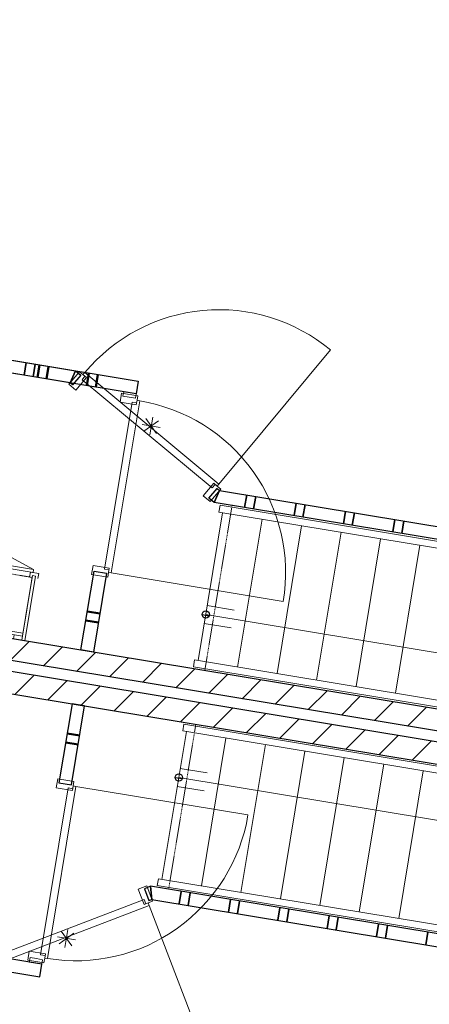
# Model space of a CAD drawing. Extents: x -1000932 to 2054797, y 285738 to 764020.
# Tile 45 of 256: x -308629 to -306377, y 544742 to 550157. Entities that reach past the tile are written whole.
import ezdxf

# ---------------------------------------------------------------- set-up
doc = ezdxf.new("R2010")
doc.units = 0
doc.header["$MEASUREMENT"] = 0
doc.header["$PDMODE"] = 33
doc.header["$PDSIZE"] = 1
doc.linetypes.add('DASHED', pattern=[0.75, 0.5, -0.25])
doc.layers.get('0').update_dxf_attribs({"color": 1, "linetype": 'CONTINUOUS'})
doc.layers.get('Defpoints').update_dxf_attribs({"linetype": 'CONTINUOUS'})
doc.layers.add('31.', color=7, linetype='CONTINUOUS')
doc.layers.add('HATCH_REACTORS', color=7, linetype='CONTINUOUS')
doc.styles.get("Standard").update_dxf_attribs({"font": 'romans.shx'})
doc.dimstyles.new('ARKEY_P_050A40_96', dxfattribs={"dimtxt": 324, "dimasz": 1, "dimexe": 0.18, "dimexo": 0.0625, "dimgap": 32.4, "dimtad": 0, "dimdec": 0, "dimzin": 0, "dimdsep": 46, "dimtxsty": 'Standard', "dimcen": 0.09, "dimse1": 1, "dimse2": 1, "dimclrd": 7, "dimadec": 0, "dimazin": 0, "dimtfac": 1, "dimtdec": 4, "dimtmove": 0, "dimatfit": 3, "dimfxl": 1, "dimtvp": 1, "dimtolj": 1, "dimtzin": 0, "dimlwd": 35, "dimarcsym": 0})
pattern_1 = [(45, (-31791.21, 918770.12), (106.06602, -106.066015), [])]

# ---------------------------------------------------------------- blocks, each defined once
blk = doc.blocks.new('*D85')
at = {"color": 7, "lineweight": 35, "transparency": 16777216}
blk.add_line((-313764.8, 541333), (-309905.1, 564674), dxfattribs=at)
at = {"color": 7, "transparency": 16777216}
for points in [[(-309905.3, 564674), (-309904.9, 564674), (-309904.9, 564675)], [(-313765, 541333), (-313764.7, 541333), (-313765, 541332)]]:
    blk.add_solid(points, dxfattribs=at)
at = {"layer": 'Defpoints', "color": 0, "transparency": 16777216}
for p in [(-309904.9, 564675), (-307028.3, 564199.3), (-310888.5, 540856.3)]:
    blk.add_point(p, dxfattribs=at)
at = {"color": 0, "transparency": 16777216, "insert": (-312154.6, 553056.4), "char_height": 324, "attachment_point": 5, "rotation": 80.6104}
blk.add_mtext('\\A1;23660', dxfattribs=at)

msp = doc.modelspace()

# ---------------------------------------------------------------- hatches: boundary and pattern name
at = {"layer": '31.', "linetype": 'Continuous'}
h = msp.add_hatch(dxfattribs=at)
h.set_pattern_fill('ARKEY_P_050A40_12', style=0, pattern_type=0)
h.set_pattern_definition(pattern_1)
h.paths.add_polyline_path([(-309643.244, 546792.717), (-309623.682, 546911.092), (-298820.401, 545124.592), (-298839.963, 545006.217)], flags=0)
h = msp.add_hatch(dxfattribs=at)
h.set_pattern_fill('ARKEY_P_050A40_12', style=0, pattern_type=0)
h.set_pattern_definition(pattern_1)
h.paths.add_polyline_path([(-309643.244, 546792.717), (-309623.682, 546911.092), (-298820.401, 545124.592), (-298839.963, 545006.217)], flags=0)
h = msp.add_hatch(dxfattribs=at)
h.set_pattern_fill('ARKEY_P_050A40_12', style=0, pattern_type=0)
h.set_pattern_definition(pattern_1)
h.paths.add_polyline_path([(-309653.026, 546733.529), (-309672.619, 546615.123), (-298869.338, 544828.623), (-298849.744, 544946.998)], flags=0)
h = msp.add_hatch(dxfattribs=at)
h.set_pattern_fill('ARKEY_P_050A40_12', style=0, pattern_type=0)
h.set_pattern_definition(pattern_1)
h.paths.add_polyline_path([(-309653.026, 546733.529), (-309672.619, 546615.123), (-298869.338, 544828.623), (-298849.744, 544946.998)], flags=0)

# ---------------------------------------------------------------- linework, layer by layer
at = {"layer": '31.', "color": 7, "linetype": 'Continuous', "lineweight": 35}
for p, q in [((-308604.401, 548202.123), (-308592.963, 548271.186)), ((-308555.057, 548193.967), (-308543.651, 548263.029)), ((-307391.838, 547474.529), (-307380.401, 547543.592)), ((-307342.494, 547466.373), (-307331.088, 547535.436)), ((-307120.526, 547429.654), (-307109.088, 547498.717)), ((-307071.182, 547421.498), (-307059.776, 547490.561)), ((-306849.213, 547384.811), (-306837.776, 547453.873)), ((-306799.869, 547376.654), (-306788.463, 547445.717)), ((-306577.901, 547339.936), (-306566.463, 547408.998)), ((-306528.557, 547331.779), (-306517.151, 547400.842)), ((-307752.401, 545294.154), (-307740.963, 545363.217)), ((-307703.057, 545285.998), (-307691.651, 545355.061)), ((-307481.088, 545249.279), (-307469.651, 545318.342)), ((-307431.744, 545241.123), (-307420.338, 545310.186)), ((-307209.776, 545204.404), (-307198.338, 545273.467)), ((-307160.432, 545196.248), (-307149.026, 545265.311)), ((-306938.463, 545159.561), (-306927.026, 545228.623)), ((-306889.119, 545151.404), (-306877.713, 545220.467)), ((-306667.151, 545114.686), (-306655.713, 545183.748)), ((-306617.807, 545106.529), (-306606.401, 545175.592)), ((-306395.807, 545069.811), (-306384.401, 545138.873))]:
    msp.add_line(p, q, dxfattribs=at)
at = {"layer": '31.', "color": 7, "linetype": 'Continuous', "lineweight": 50}
for p, q in [((-308530.369, 548189.842), (-308518.963, 548258.904)), ((-308481.026, 548181.686), (-308469.619, 548250.748)), ((-308259.057, 548144.967), (-308247.619, 548214.029)), ((-308209.713, 548136.811), (-308198.307, 548205.873)), ((-308187.619, 546891.561), (-308256.651, 546902.998)), ((-308195.776, 546842.248), (-308264.807, 546853.654)), ((-308367.651, 546232.061), (-308298.588, 546220.654)), ((-308375.807, 546182.748), (-308306.744, 546171.311))]:
    msp.add_line(p, q, dxfattribs=at)
at = {"layer": '31.', "color": 7, "linetype": 'Continuous', "lineweight": 25}
for p, q in [((-307587.494, 546877.561), (-307625.682, 546883.904)), ((-307735.682, 545981.498), (-307773.901, 545987.811))]:
    msp.add_line(p, q, dxfattribs=at)
at = {"layer": '31.', "color": 7, "linetype": 'Continuous', "lineweight": 13, "ltscale": 10}
for points in [[(-308270.494, 548216.311, -0.41421358), (-306920.401, 548341.279), (-307532.963, 547603.748)], [(-307968.963, 548060.529, -0.41421358), (-307179.276, 546957.936), (-308125.432, 547114.373)], [(-308476.057, 544994.186, 0.41421358), (-307373.432, 545783.873), (-308319.588, 545940.342)], [(-308811.651, 544943.779, 0.41421358), (-307573.651, 544390.842), (-307916.182, 545286.311)]]:
    msp.add_lwpolyline(points, format="xyb", dxfattribs=at)
at = {"layer": '31.', "color": 7, "linetype": 'Continuous', "lineweight": 18, "ltscale": 10}
for points in [[(-309258.932, 548381.279), (-307976.338, 548169.186)], [(-309258.932, 548381.279), (-308321.651, 548226.311)], [(-307987.744, 548100.123), (-309270.338, 548312.217)], [(-308351.776, 548160.342), (-309270.338, 548312.217)], [(-308293.182, 548202.654), (-308337.932, 548148.811)], [(-308321.651, 548226.311), (-308293.182, 548202.654)], [(-308285.682, 548176.904), (-307570.057, 547582.561), (-307554.088, 547601.779), (-307542.557, 547592.186), (-307532.963, 547603.748), (-308270.963, 548216.717), (-308281.244, 548205.717), (-308269.682, 548196.154), (-308285.682, 548176.904)], [(-308337.932, 548148.811), (-308351.776, 548160.342)], [(-307976.338, 548169.186), (-307987.744, 548100.123)], [(-308026.369, 548081.186), (-307991.838, 548075.467), (-307987.744, 548100.123), (-308056.807, 548111.561), (-308060.901, 548086.904), (-308026.369, 548081.186)], [(-308010.682, 548053.498), (-308162.432, 547135.717), (-308137.776, 547131.623), (-308140.244, 547116.842), (-308125.432, 547114.373), (-307968.901, 548060.904), (-307983.557, 548064.217), (-307986.026, 548049.436), (-308010.682, 548053.498)], [(-307587.869, 547525.873), (-307543.151, 547579.717)], [(-307543.151, 547579.717), (-307529.307, 547568.217)], [(-307529.307, 547568.217), (-304938.588, 547139.779)], [(-307559.432, 547502.248), (-307587.869, 547525.873)], [(-304949.994, 547070.717), (-307559.432, 547502.248)], [(-308551.901, 547134.248), (-308551.901, 547134.248), (-309214.151, 547493.561)], [(-307513.119, 547445.936), (-307647.557, 546632.967)], [(-305918.744, 547182.279), (-307532.869, 547449.186), (-307526.682, 547486.686), (-305916.994, 547220.498)], [(-307296.088, 547410.029), (-307430.526, 546597.092)], [(-307079.057, 547374.154), (-307213.494, 546561.186)], [(-306862.026, 547338.248), (-306996.463, 546525.311)], [(-306644.994, 547302.373), (-306779.432, 546489.404)], [(-308554.838, 547116.467), (-309296.776, 547239.154), (-309293.838, 547256.936), (-308551.901, 547134.248), (-308554.838, 547116.467)], [(-309296.776, 547239.154), (-308554.838, 547116.467), (-308551.901, 547134.248), (-309293.838, 547256.936), (-309296.776, 547239.154)], [(-306427.963, 547266.467), (-306562.401, 546453.529)], [(-308574.057, 547092.279), (-308569.651, 547118.936), (-308524.244, 547111.404), (-308528.651, 547084.779)], [(-308291.744, 546690.842), (-308219.963, 547124.967)], [(-308219.963, 547124.967), (-308150.901, 547113.529)], [(-308540.838, 547096.936), (-308599.588, 546741.748), (-308617.338, 546744.686), (-308558.588, 547099.873), (-308540.838, 547096.936)], [(-308150.901, 547113.529), (-308222.682, 546679.436)], [(-309350.776, 546906.529), (-309353.713, 546888.748), (-308613.744, 546766.404), (-308610.807, 546784.154), (-309350.776, 546906.529)], [(-307597.619, 546934.998), (-307449.651, 546910.529)], [(-307605.776, 546885.654), (-305944.588, 546610.967)], [(-307613.932, 546836.342), (-307465.963, 546811.873)], [(-308659.119, 546773.904), (-308662.713, 546752.186), (-308617.338, 546744.686), (-308613.744, 546766.404)], [(-308222.682, 546679.436), (-308291.744, 546690.842)], [(-305957.994, 546315.061), (-307673.494, 546598.748), (-307667.307, 546636.248), (-305956.244, 546353.279)], [(-308340.713, 546394.873), (-308412.494, 545960.779)], [(-308343.432, 545949.342), (-308271.651, 546383.436)], [(-308271.651, 546383.436), (-308340.713, 546394.873)], [(-306010.182, 545999.373), (-307725.713, 546283.061), (-307731.901, 546245.561), (-306020.869, 545962.623)], [(-307846.619, 545429.342), (-307712.182, 546242.311)], [(-307629.588, 545393.436), (-307495.151, 546206.404)], [(-307412.526, 545357.561), (-307278.088, 546170.529)], [(-307195.494, 545321.654), (-307061.088, 546134.623)], [(-306978.463, 545285.779), (-306844.026, 546098.748)], [(-307745.807, 546038.936), (-307597.807, 546014.467)], [(-306761.432, 545249.873), (-306626.994, 546062.842)], [(-307753.963, 545989.592), (-306092.776, 545714.904)], [(-306544.401, 545213.998), (-306409.963, 546026.967)], [(-308513.276, 545014.279), (-308361.494, 545932.061), (-308336.838, 545927.967), (-308334.369, 545942.779), (-308319.588, 545940.342), (-308476.088, 544993.811), (-308491.057, 544995.404), (-308488.588, 545010.186), (-308513.276, 545014.279)], [(-308412.494, 545960.779), (-308343.432, 545949.342)], [(-307762.119, 545940.279), (-307614.119, 545915.811)], [(-307908.588, 545390.936), (-307943.088, 545377.717)], [(-305299.151, 544959.404), (-307908.588, 545390.936)], [(-306252.213, 545165.686), (-307866.338, 545432.592), (-307872.557, 545395.123), (-306262.869, 545128.936)], [(-307943.088, 545377.717), (-307918.088, 545312.342)], [(-308813.338, 544985.967), (-307944.494, 545318.311), (-307935.557, 545294.967), (-307921.557, 545300.342), (-307916.182, 545286.311), (-308812.244, 544943.561), (-308818.432, 544957.279), (-308804.401, 544962.623), (-308813.338, 544985.967)], [(-307918.088, 545312.342), (-307901.276, 545318.779)], [(-307901.276, 545318.779), (-305310.557, 544890.342)], [(-308506.588, 544962.748), (-309789.151, 545174.842)], [(-309800.588, 545105.779), (-308517.994, 544893.686)], [(-308537.026, 544993.123), (-308502.494, 544987.404), (-308506.588, 544962.748), (-308575.651, 544974.154), (-308571.557, 544998.842), (-308537.026, 544993.123)], [(-308517.994, 544893.686), (-308506.588, 544962.748)]]:
    msp.add_lwpolyline(points, dxfattribs=at)
for points in [[(-308281.057, 548205.561), (-308261.807, 548189.592), (-308319.307, 548120.373), (-308357.776, 548152.311), (-308300.276, 548221.529)], [(-307983.619, 548063.967), (-307987.682, 548039.311), (-308076.463, 548053.998), (-308068.307, 548103.311), (-307979.526, 548088.623)], [(-307542.557, 547592.186), (-307561.776, 547608.186), (-307619.276, 547538.936), (-307580.807, 547506.998), (-307523.307, 547576.217)], [(-308140.244, 547116.842), (-308136.151, 547141.498), (-308224.932, 547156.186), (-308233.088, 547106.842), (-308144.307, 547092.186)], [(-308334.369, 545942.779), (-308338.463, 545918.123), (-308427.244, 545932.811), (-308419.088, 545982.123), (-308330.307, 545967.436)], [(-307921.557, 545300.342), (-307944.901, 545291.404), (-307977.057, 545375.467), (-307930.338, 545393.311), (-307898.182, 545309.248)], [(-308490.994, 544995.654), (-308486.932, 545020.311), (-308575.713, 545034.998), (-308583.869, 544985.654), (-308495.088, 544970.967)]]:
    msp.add_lwpolyline(points, close=True, dxfattribs=at)
at = {"layer": '31.', "color": 7, "linetype": 'Continuous', "lineweight": 13, "ltscale": 10}
for points in [[(-307946.276, 547893.498), (-307864.963, 547951.717)], [(-307876.494, 547881.967), (-307934.744, 547963.248)], [(-307913.776, 547873.279), (-307897.463, 547971.936)], [(-307856.307, 547914.436), (-307954.963, 547930.748)], [(-308331.026, 545133.498), (-308412.307, 545075.279)], [(-308400.776, 545145.029), (-308342.557, 545063.717)], [(-308363.494, 545153.717), (-308379.807, 545055.061)], [(-308322.338, 545096.217), (-308420.994, 545112.529)]]:
    msp.add_lwpolyline(points, dxfattribs=at)
at = {"layer": '31.', "color": 7, "linetype": 'DASHED', "lineweight": 18, "ltscale": 10}
for points in [[(-307460.901, 547485.936), (-307610.994, 546578.279)], [(-308610.807, 546784.154), (-308560.244, 547089.998), (-309300.182, 547212.373), (-309350.776, 546906.529)], [(-307810.057, 545374.623), (-307659.963, 546282.311)]]:
    msp.add_lwpolyline(points, dxfattribs=at)
at = {"layer": '31.', "color": 7, "linetype": 'Continuous', "lineweight": 25, "ltscale": 10}
for points in [[(-309623.682, 546911.092), (-298820.401, 545124.592)], [(-309623.682, 546911.092), (-298820.401, 545124.592)], [(-298839.963, 545006.217), (-309643.244, 546792.717)], [(-298839.963, 545006.217), (-309643.244, 546792.717)], [(-298849.744, 544946.998), (-309653.026, 546733.529)], [(-298849.744, 544946.998), (-309653.026, 546733.529)], [(-309672.619, 546615.123), (-298869.338, 544828.623)], [(-309672.619, 546615.123), (-298869.338, 544828.623)]]:
    msp.add_lwpolyline(points, dxfattribs=at)
at = {"layer": '31.', "color": 7, "linetype": 'Continuous'}
for centre in [(-307605.776, 546885.654), (-307605.776, 546885.654), (-307753.963, 545989.592), (-307753.963, 545989.592)]:
    msp.add_circle(centre, 19.985, dxfattribs=at)
at = {"layer": 'HATCH_REACTORS', "ltscale": 10}
for points in [[(-307976.338, 548169.186), (-307987.744, 548100.123), (-309270.338, 548312.217), (-309258.932, 548381.279)], [(-308321.651, 548226.311), (-308351.776, 548160.342), (-309270.338, 548312.217), (-309258.932, 548381.279)], [(-308351.776, 548160.342), (-308321.651, 548226.311), (-308293.182, 548202.654), (-308337.932, 548148.811)], [(-307587.869, 547525.873), (-307543.151, 547579.717), (-307529.307, 547568.217), (-307559.432, 547502.248)], [(-304938.588, 547139.779), (-304949.994, 547070.717), (-307559.432, 547502.248), (-307529.307, 547568.217)], [(-308219.963, 547124.967), (-308150.901, 547113.529), (-308222.682, 546679.436), (-308291.744, 546690.842)], [(-309643.244, 546792.717), (-309623.682, 546911.092), (-298820.401, 545124.592), (-298839.963, 545006.217)], [(-309643.244, 546792.717), (-309623.682, 546911.092), (-298820.401, 545124.592), (-298839.963, 545006.217)], [(-309653.026, 546733.529), (-309672.619, 546615.123), (-298869.338, 544828.623), (-298849.744, 544946.998)], [(-309653.026, 546733.529), (-309672.619, 546615.123), (-298869.338, 544828.623), (-298849.744, 544946.998)], [(-308412.494, 545960.779), (-308343.432, 545949.342), (-308271.651, 546383.436), (-308340.713, 546394.873)], [(-307943.088, 545377.717), (-307918.088, 545312.342), (-307901.276, 545318.779), (-307908.588, 545390.936)], [(-305310.557, 544890.342), (-305299.151, 544959.404), (-307908.588, 545390.936), (-307901.276, 545318.779)], [(-308517.994, 544893.686), (-308506.588, 544962.748), (-309789.151, 545174.842), (-309800.588, 545105.779)]]:
    msp.add_lwpolyline(points, close=True, dxfattribs=at)

# ---------------------------------------------------------------- dimensions: what is measured, and where the dimension line sits
at = {"color": 7}
dim = msp.add_linear_dim(base=(-309904.932, 564674.997), p1=(-310888.463, 540856.342), p2=(-307028.307, 564199.311), angle=80.610383, dimstyle='ARKEY_P_050A40_96', dxfattribs=at)
dim.commit()
dim.dimension.update_dxf_attribs({"geometry": '*D85', "text_midpoint": (-312154.621, 553056.365)})

doc.saveas('drawing.dxf')
